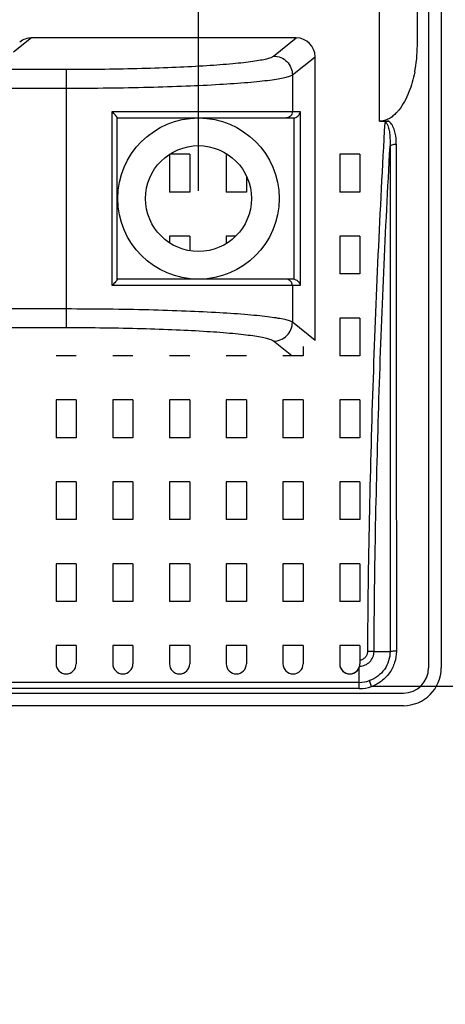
# Model space of a CAD drawing. Header units: millimetres. Extents: x -6054 to 364, y -1866 to 3094.
# Tile 106 of 256: x -4466 to -4432, y 802 to 880. Entities that reach past the tile are written whole.
import ezdxf

# ---------------------------------------------------------------- set-up
doc = ezdxf.new("R2010")
doc.units = ezdxf.units.MM
doc.header["$LTSCALE"] = 65.395
doc.header["$PDSIZE"] = 0.05
doc.layers.get('0').update_dxf_attribs({"linetype": 'CONTINUOUS'})
doc.layers.get('Defpoints').update_dxf_attribs({"linetype": 'CONTINUOUS'})
doc.layers.add('DIM', color=3, linetype='CONTINUOUS')
doc.styles.get("Standard").update_dxf_attribs({"font": 'arial.ttf'})
doc.dimstyles.new('ISO-25', dxfattribs={"dimtxt": 2.5, "dimasz": 2.5, "dimexe": 1.25, "dimexo": 0.625, "dimtad": 1, "dimtxsty": 'STANDARD', "dimcen": 2.5, "dimadec": 0, "dimazin": 0, "dimtfac": 1, "dimtmove": 0, "dimatfit": 3, "dimfxl": 1, "dimarcsym": 0})

# ---------------------------------------------------------------- blocks, each defined once
blk = doc.blocks.new('*D0')
at = {"layer": 'Defpoints', "color": 0}
for p in [(-4193.173, 1041.272), (-4734.98, 936.486), (-4193.173, 628.168)]:
    blk.add_point(p, dxfattribs=at)
at = {"layer": 'DIM', "color": 3, "lineweight": -2}
for p, q in [((-4734.98, 937.111), (-4734.98, 1042.522)), ((-4193.173, 628.793), (-4193.173, 1042.522)), ((-4719.98, 1041.272), (-4208.173, 1041.272))]:
    blk.add_line(p, q, dxfattribs=at)
at = {"layer": 'DIM', "color": 3}
for points in [[(-4719.98, 1043.772), (-4719.98, 1038.772), (-4734.98, 1041.272)], [(-4208.173, 1038.772), (-4208.173, 1043.772), (-4193.173, 1041.272)]]:
    blk.add_solid(points, dxfattribs=at)
at = {"layer": 'DIM', "color": 2, "insert": (-4464.076, 1059.082), "char_height": 20, "attachment_point": 5}
blk.add_mtext('542  [21,331]', dxfattribs=at)
blk = doc.blocks.new('*D7')
at = {"layer": 'Defpoints', "color": 0}
for p in [(-4728.573, 946.484), (-4809.721, 628.168), (-4193.173, 628.168)]:
    blk.add_point(p, dxfattribs=at)
at = {"layer": 'DIM', "color": 3, "lineweight": -2}
for p, q in [((-4729.198, 946.484), (-4810.971, 946.484)), ((-4809.721, 931.484), (-4809.721, 643.168)), ((-4193.798, 628.168), (-4810.971, 628.168))]:
    blk.add_line(p, q, dxfattribs=at)
at = {"layer": 'DIM', "color": 3}
for points in [[(-4807.221, 931.484), (-4812.221, 931.484), (-4809.721, 946.484)], [(-4812.221, 643.168), (-4807.221, 643.168), (-4809.721, 628.168)]]:
    blk.add_solid(points, dxfattribs=at)
at = {"layer": 'DIM', "color": 2, "insert": (-4827.531, 787.326), "char_height": 20, "attachment_point": 5, "rotation": 90}
blk.add_mtext('318  [12,532]', dxfattribs=at)
blk = doc.blocks.new('*D12')
at = {"layer": 'Defpoints', "color": 0}
for p in [(-4451.923, 971.719), (-4570.423, 865.648), (-4451.923, 865.648)]:
    blk.add_point(p, dxfattribs=at)
at = {"layer": 'DIM', "color": 3, "lineweight": -2}
for p, q in [((-4570.423, 866.273), (-4570.423, 972.969)), ((-4451.923, 866.273), (-4451.923, 972.969)), ((-4555.423, 971.719), (-4466.923, 971.719)), ((-4451.923, 971.719), (-4284.269, 971.719))]:
    blk.add_line(p, q, dxfattribs=at)
at = {"layer": 'DIM', "color": 3}
for points in [[(-4555.423, 974.219), (-4555.423, 969.219), (-4570.423, 971.719)], [(-4466.923, 969.219), (-4466.923, 974.219), (-4451.923, 971.719)]]:
    blk.add_solid(points, dxfattribs=at)
at = {"layer": 'DIM', "color": 2, "insert": (-4360.559, 989.529), "char_height": 20, "attachment_point": 5}
blk.add_mtext('119  [4,665]', dxfattribs=at)

msp = doc.modelspace()

# ---------------------------------------------------------------- linework, layer by layer
at = {"linetype": 'Continuous'}
for p, q in [((-4433.673, 903.648), (-4433.673, 828.398)), ((-4432.673, 903.648), (-4432.673, 828.398)), ((-4437.564, 871.786), (-4437.564, 882.198)), ((-4434.564, 877.794), (-4434.564, 882.198)), ((-4465.158, 878.398), (-4466.583, 877.259)), ((-4444.17, 878.398), (-4465.158, 878.398)), ((-4445.967, 876.961), (-4444.17, 878.398)), ((-4444.473, 875.465), (-4442.673, 876.903)), ((-4442.673, 854.392), (-4442.673, 876.903)), ((-4559.942, 875.908), (-4462.404, 875.908)), ((-4462.404, 855.387), (-4462.404, 875.908)), ((-4444.473, 875.465), (-4444.473, 872.548)), ((-4559.942, 874.412), (-4462.404, 874.412)), ((-4458.772, 858.748), (-4458.772, 872.548)), ((-4458.772, 872.548), (-4443.858, 872.548)), ((-4443.858, 872.548), (-4443.858, 858.748)), ((-4458.373, 859.236), (-4458.373, 872.059)), ((-4458.373, 872.048), (-4444.4, 872.048)), ((-4444.356, 872.049), (-4444.356, 859.246)), ((-4437.564, 871.786), (-4436.824, 871.786)), ((-4436.236, 869.976), (-4436.232, 846.668)), ((-4454.223, 869.156), (-4454.223, 866.168)), ((-4454.223, 869.156), (-4454.223, 866.168)), ((-4452.623, 869.168), (-4454.203, 869.168)), ((-4452.623, 869.168), (-4454.203, 869.168)), ((-4452.623, 869.168), (-4452.623, 866.168)), ((-4452.623, 869.168), (-4452.623, 866.168)), ((-4449.723, 869.168), (-4449.723, 866.168)), ((-4449.723, 869.168), (-4449.723, 866.168)), ((-4449.643, 869.168), (-4449.723, 869.168)), ((-4449.643, 869.168), (-4449.723, 869.168)), ((-4440.723, 869.168), (-4440.723, 866.168)), ((-4440.723, 869.168), (-4440.723, 866.168)), ((-4439.123, 869.168), (-4440.723, 869.168)), ((-4439.123, 869.168), (-4440.723, 869.168)), ((-4439.123, 869.168), (-4439.123, 866.168)), ((-4439.123, 869.168), (-4439.123, 866.168)), ((-4436.731, 869.795), (-4436.727, 829.698)), ((-4436.731, 868.233), (-4436.731, 867.716)), ((-4448.123, 867.419), (-4448.123, 866.168)), ((-4448.123, 867.419), (-4448.123, 866.168)), ((-4436.731, 867.2), (-4436.731, 866.676)), ((-4452.623, 866.168), (-4454.223, 866.168)), ((-4452.623, 866.168), (-4454.223, 866.168)), ((-4448.123, 866.168), (-4449.723, 866.168)), ((-4448.123, 866.168), (-4449.723, 866.168)), ((-4439.123, 866.168), (-4440.723, 866.168)), ((-4439.123, 866.168), (-4440.723, 866.168)), ((-4436.731, 864.986), (-4436.73, 863.737)), ((-4454.223, 862.668), (-4454.223, 862.139)), ((-4454.223, 862.668), (-4454.223, 862.139)), ((-4452.623, 862.668), (-4454.223, 862.668)), ((-4452.623, 862.668), (-4454.223, 862.668)), ((-4452.623, 862.668), (-4452.623, 861.514)), ((-4452.623, 862.668), (-4452.623, 861.514)), ((-4449.723, 862.668), (-4449.723, 862.079)), ((-4449.723, 862.668), (-4449.723, 862.079)), ((-4448.974, 862.668), (-4449.723, 862.668)), ((-4448.974, 862.668), (-4449.723, 862.668)), ((-4440.723, 862.668), (-4440.723, 859.668)), ((-4440.723, 862.668), (-4440.723, 859.668)), ((-4439.123, 862.668), (-4440.723, 862.668)), ((-4439.123, 862.668), (-4440.723, 862.668)), ((-4439.123, 862.668), (-4439.123, 859.668)), ((-4439.123, 862.668), (-4439.123, 859.668)), ((-4439.123, 859.668), (-4440.723, 859.668)), ((-4439.123, 859.668), (-4440.723, 859.668)), ((-4444.4, 859.248), (-4458.373, 859.248)), ((-4443.858, 858.748), (-4458.772, 858.748)), ((-4444.473, 858.748), (-4444.473, 855.83)), ((-4436.73, 858.487), (-4436.729, 855.746)), ((-4462.404, 856.884), (-4559.942, 856.884)), ((-4442.673, 854.392), (-4444.473, 855.83)), ((-4440.723, 856.168), (-4440.723, 853.168)), ((-4440.723, 856.168), (-4440.723, 853.168)), ((-4439.123, 856.168), (-4440.723, 856.168)), ((-4439.123, 856.168), (-4440.723, 856.168)), ((-4439.123, 856.168), (-4439.123, 853.168)), ((-4439.123, 856.168), (-4439.123, 853.168)), ((-4436.729, 855.746), (-4436.729, 855.197)), ((-4462.404, 855.387), (-4559.942, 855.387)), ((-4436.729, 855.197), (-4436.729, 854.088)), ((-4444.508, 853.168), (-4445.967, 854.334)), ((-4443.623, 853.914), (-4443.623, 853.168)), ((-4443.623, 853.914), (-4443.623, 853.168)), ((-4461.623, 853.168), (-4463.223, 853.168)), ((-4461.623, 853.168), (-4463.223, 853.168)), ((-4457.123, 853.168), (-4458.723, 853.168)), ((-4457.123, 853.168), (-4458.723, 853.168)), ((-4452.623, 853.168), (-4454.223, 853.168)), ((-4452.623, 853.168), (-4454.223, 853.168)), ((-4448.123, 853.168), (-4449.723, 853.168)), ((-4448.123, 853.168), (-4449.723, 853.168)), ((-4443.623, 853.168), (-4445.223, 853.168)), ((-4443.623, 853.168), (-4445.223, 853.168)), ((-4439.123, 853.168), (-4440.723, 853.168)), ((-4439.123, 853.168), (-4440.723, 853.168)), ((-4436.729, 851.682), (-4436.729, 849.024)), ((-4463.223, 849.668), (-4463.223, 846.668)), ((-4463.223, 849.668), (-4463.223, 846.668)), ((-4461.623, 849.668), (-4463.223, 849.668)), ((-4461.623, 849.668), (-4463.223, 849.668)), ((-4461.623, 849.668), (-4461.623, 846.668)), ((-4461.623, 849.668), (-4461.623, 846.668)), ((-4458.723, 849.668), (-4458.723, 846.668)), ((-4458.723, 849.668), (-4458.723, 846.668)), ((-4457.123, 849.668), (-4458.723, 849.668)), ((-4457.123, 849.668), (-4458.723, 849.668)), ((-4457.123, 849.668), (-4457.123, 846.668)), ((-4457.123, 849.668), (-4457.123, 846.668)), ((-4454.223, 849.668), (-4454.223, 846.668)), ((-4454.223, 849.668), (-4454.223, 846.668)), ((-4452.623, 849.668), (-4454.223, 849.668)), ((-4452.623, 849.668), (-4454.223, 849.668)), ((-4452.623, 849.668), (-4452.623, 846.668)), ((-4452.623, 849.668), (-4452.623, 846.668)), ((-4449.723, 849.668), (-4449.723, 846.668)), ((-4449.723, 849.668), (-4449.723, 846.668)), ((-4448.123, 849.668), (-4449.723, 849.668)), ((-4448.123, 849.668), (-4449.723, 849.668)), ((-4448.123, 849.668), (-4448.123, 846.668)), ((-4448.123, 849.668), (-4448.123, 846.668)), ((-4445.223, 849.668), (-4445.223, 846.668)), ((-4445.223, 849.668), (-4445.223, 846.668)), ((-4443.623, 849.668), (-4445.223, 849.668)), ((-4443.623, 849.668), (-4445.223, 849.668)), ((-4443.623, 849.668), (-4443.623, 846.668)), ((-4443.623, 849.668), (-4443.623, 846.668)), ((-4440.723, 849.668), (-4440.723, 846.668)), ((-4440.723, 849.668), (-4440.723, 846.668)), ((-4439.123, 849.668), (-4440.723, 849.668)), ((-4439.123, 849.668), (-4440.723, 849.668)), ((-4439.123, 849.668), (-4439.123, 846.668)), ((-4439.123, 849.668), (-4439.123, 846.668)), ((-4436.233, 849.277), (-4436.232, 846.668)), ((-4461.623, 846.668), (-4463.223, 846.668)), ((-4461.623, 846.668), (-4463.223, 846.668)), ((-4457.123, 846.668), (-4458.723, 846.668)), ((-4457.123, 846.668), (-4458.723, 846.668)), ((-4452.623, 846.668), (-4454.223, 846.668)), ((-4452.623, 846.668), (-4454.223, 846.668)), ((-4448.123, 846.668), (-4449.723, 846.668)), ((-4448.123, 846.668), (-4449.723, 846.668)), ((-4443.623, 846.668), (-4445.223, 846.668)), ((-4443.623, 846.668), (-4445.223, 846.668)), ((-4439.123, 846.668), (-4440.723, 846.668)), ((-4439.123, 846.668), (-4440.723, 846.668)), ((-4436.232, 846.668), (-4436.232, 846.305)), ((-4436.232, 846.305), (-4436.232, 843.168)), ((-4463.223, 843.168), (-4463.223, 840.168)), ((-4463.223, 843.168), (-4463.223, 840.168)), ((-4461.623, 843.168), (-4463.223, 843.168)), ((-4461.623, 843.168), (-4463.223, 843.168)), ((-4461.623, 843.168), (-4461.623, 840.168)), ((-4461.623, 843.168), (-4461.623, 840.168)), ((-4458.723, 843.168), (-4458.723, 840.168)), ((-4458.723, 843.168), (-4458.723, 840.168)), ((-4457.123, 843.168), (-4458.723, 843.168)), ((-4457.123, 843.168), (-4458.723, 843.168)), ((-4457.123, 843.168), (-4457.123, 840.168)), ((-4457.123, 843.168), (-4457.123, 840.168)), ((-4454.223, 843.168), (-4454.223, 840.168)), ((-4454.223, 843.168), (-4454.223, 840.168)), ((-4452.623, 843.168), (-4454.223, 843.168)), ((-4452.623, 843.168), (-4454.223, 843.168)), ((-4452.623, 843.168), (-4452.623, 840.168)), ((-4452.623, 843.168), (-4452.623, 840.168)), ((-4449.723, 843.168), (-4449.723, 840.168)), ((-4449.723, 843.168), (-4449.723, 840.168)), ((-4448.123, 843.168), (-4449.723, 843.168)), ((-4448.123, 843.168), (-4449.723, 843.168)), ((-4448.123, 843.168), (-4448.123, 840.168)), ((-4448.123, 843.168), (-4448.123, 840.168)), ((-4445.223, 843.168), (-4445.223, 840.168)), ((-4445.223, 843.168), (-4445.223, 840.168)), ((-4443.623, 843.168), (-4445.223, 843.168)), ((-4443.623, 843.168), (-4445.223, 843.168)), ((-4443.623, 843.168), (-4443.623, 840.168)), ((-4443.623, 843.168), (-4443.623, 840.168)), ((-4440.723, 843.168), (-4440.723, 840.168)), ((-4440.723, 843.168), (-4440.723, 840.168)), ((-4439.123, 843.168), (-4440.723, 843.168)), ((-4439.123, 843.168), (-4440.723, 843.168)), ((-4439.123, 843.168), (-4439.123, 840.168)), ((-4439.123, 843.168), (-4439.123, 840.168)), ((-4436.232, 843.168), (-4436.232, 842.867)), ((-4436.232, 842.867), (-4436.232, 840.168)), ((-4461.623, 840.168), (-4463.223, 840.168)), ((-4461.623, 840.168), (-4463.223, 840.168)), ((-4457.123, 840.168), (-4458.723, 840.168)), ((-4457.123, 840.168), (-4458.723, 840.168)), ((-4452.623, 840.168), (-4454.223, 840.168)), ((-4452.623, 840.168), (-4454.223, 840.168)), ((-4448.123, 840.168), (-4449.723, 840.168)), ((-4448.123, 840.168), (-4449.723, 840.168)), ((-4443.623, 840.168), (-4445.223, 840.168)), ((-4443.623, 840.168), (-4445.223, 840.168)), ((-4439.123, 840.168), (-4440.723, 840.168)), ((-4439.123, 840.168), (-4440.723, 840.168)), ((-4436.232, 840.168), (-4436.231, 840.071)), ((-4436.231, 840.071), (-4436.231, 839.912)), ((-4436.231, 840.071), (-4436.231, 839.912)), ((-4436.231, 839.912), (-4436.231, 836.668)), ((-4463.223, 836.668), (-4463.223, 833.668)), ((-4463.223, 836.668), (-4463.223, 833.668)), ((-4461.623, 836.668), (-4463.223, 836.668)), ((-4461.623, 836.668), (-4463.223, 836.668)), ((-4461.623, 836.668), (-4461.623, 833.668)), ((-4461.623, 836.668), (-4461.623, 833.668)), ((-4458.723, 836.668), (-4458.723, 833.668)), ((-4458.723, 836.668), (-4458.723, 833.668)), ((-4457.123, 836.668), (-4458.723, 836.668)), ((-4457.123, 836.668), (-4458.723, 836.668)), ((-4457.123, 836.668), (-4457.123, 833.668)), ((-4457.123, 836.668), (-4457.123, 833.668)), ((-4454.223, 836.668), (-4454.223, 833.668)), ((-4454.223, 836.668), (-4454.223, 833.668)), ((-4452.623, 836.668), (-4454.223, 836.668)), ((-4452.623, 836.668), (-4454.223, 836.668)), ((-4452.623, 836.668), (-4452.623, 833.668)), ((-4452.623, 836.668), (-4452.623, 833.668)), ((-4449.723, 836.668), (-4449.723, 833.668)), ((-4449.723, 836.668), (-4449.723, 833.668)), ((-4448.123, 836.668), (-4449.723, 836.668)), ((-4448.123, 836.668), (-4449.723, 836.668)), ((-4448.123, 836.668), (-4448.123, 833.668)), ((-4448.123, 836.668), (-4448.123, 833.668)), ((-4445.223, 836.668), (-4445.223, 833.668)), ((-4445.223, 836.668), (-4445.223, 833.668)), ((-4443.623, 836.668), (-4445.223, 836.668)), ((-4443.623, 836.668), (-4445.223, 836.668)), ((-4443.623, 836.668), (-4443.623, 833.668)), ((-4443.623, 836.668), (-4443.623, 833.668)), ((-4440.723, 836.668), (-4440.723, 833.668)), ((-4440.723, 836.668), (-4440.723, 833.668)), ((-4439.123, 836.668), (-4440.723, 836.668)), ((-4439.123, 836.668), (-4440.723, 836.668)), ((-4439.123, 836.668), (-4439.123, 833.668)), ((-4439.123, 836.668), (-4439.123, 833.668)), ((-4436.231, 836.668), (-4436.231, 836.469)), ((-4436.231, 836.469), (-4436.231, 833.668)), ((-4436.727, 836.153), (-4436.727, 835.255)), ((-4461.623, 833.668), (-4463.223, 833.668)), ((-4461.623, 833.668), (-4463.223, 833.668)), ((-4457.123, 833.668), (-4458.723, 833.668)), ((-4457.123, 833.668), (-4458.723, 833.668)), ((-4452.623, 833.668), (-4454.223, 833.668)), ((-4452.623, 833.668), (-4454.223, 833.668)), ((-4448.123, 833.668), (-4449.723, 833.668)), ((-4448.123, 833.668), (-4449.723, 833.668)), ((-4443.623, 833.668), (-4445.223, 833.668)), ((-4443.623, 833.668), (-4445.223, 833.668)), ((-4439.123, 833.668), (-4440.723, 833.668)), ((-4439.123, 833.668), (-4440.723, 833.668)), ((-4436.231, 833.668), (-4436.231, 833.477)), ((-4436.231, 833.477), (-4436.231, 830.168)), ((-4463.223, 830.168), (-4463.223, 828.718)), ((-4463.223, 830.168), (-4463.223, 828.718)), ((-4461.623, 830.168), (-4463.223, 830.168)), ((-4461.623, 830.168), (-4463.223, 830.168)), ((-4461.623, 830.168), (-4461.623, 828.718)), ((-4461.623, 830.168), (-4461.623, 828.718)), ((-4458.723, 830.168), (-4458.723, 828.718)), ((-4458.723, 830.168), (-4458.723, 828.718)), ((-4457.123, 830.168), (-4458.723, 830.168)), ((-4457.123, 830.168), (-4458.723, 830.168)), ((-4457.123, 830.168), (-4457.123, 828.718)), ((-4457.123, 830.168), (-4457.123, 828.718)), ((-4454.223, 830.168), (-4454.223, 828.718)), ((-4454.223, 830.168), (-4454.223, 828.718)), ((-4452.623, 830.168), (-4454.223, 830.168)), ((-4452.623, 830.168), (-4454.223, 830.168)), ((-4452.623, 830.168), (-4452.623, 828.718)), ((-4452.623, 830.168), (-4452.623, 828.718)), ((-4449.723, 830.168), (-4449.723, 828.718)), ((-4449.723, 830.168), (-4449.723, 828.718)), ((-4448.123, 830.168), (-4449.723, 830.168)), ((-4448.123, 830.168), (-4449.723, 830.168)), ((-4448.123, 830.168), (-4448.123, 828.718)), ((-4448.123, 830.168), (-4448.123, 828.718)), ((-4445.223, 830.168), (-4445.223, 828.718)), ((-4445.223, 830.168), (-4445.223, 828.718)), ((-4443.623, 830.168), (-4445.223, 830.168)), ((-4443.623, 830.168), (-4445.223, 830.168)), ((-4443.623, 830.168), (-4443.623, 828.718)), ((-4443.623, 830.168), (-4443.623, 828.718)), ((-4440.723, 830.168), (-4440.723, 828.718)), ((-4440.723, 830.168), (-4440.723, 828.718)), ((-4439.123, 830.168), (-4440.723, 830.168)), ((-4439.123, 830.168), (-4440.723, 830.168)), ((-4439.123, 830.168), (-4439.123, 828.718)), ((-4439.123, 830.168), (-4439.123, 828.718)), ((-4436.231, 830.168), (-4436.231, 830.095)), ((-4436.231, 830.095), (-4436.231, 829.716)), ((-4438, 829.698), (-4436.727, 829.698)), ((-4439.173, 826.755), (-4439.173, 828.44)), ((-4439.173, 827.251), (-4584.673, 827.251)), ((-4438.208, 826.918), (-4438.371, 827.387)), ((-4434.328, 826.918), (-4438.208, 826.918)), ((-3352.019, 826.918), (-4434.328, 826.918)), ((-4433.063, 826.918), (-4434.328, 826.918)), ((-4588.173, 826.398), (-4435.673, 826.398)), ((-4439.173, 826.755), (-4584.673, 826.755)), ((-4435.673, 825.398), (-4588.173, 825.398))]:
    msp.add_line(p, q, dxfattribs=at)
for points in [[(-4436.731, 866.137), (-4436.731, 865.578), (-4436.731, 864.986)], [(-4436.73, 863.096), (-4436.73, 862.462), (-4436.73, 861.842), (-4436.73, 861.247), (-4436.73, 860.672), (-4436.73, 860.116), (-4436.73, 859.571), (-4436.73, 859.028), (-4436.73, 858.487)], [(-4436.729, 854.088), (-4436.729, 852.932), (-4436.729, 852.318), (-4436.729, 851.682)], [(-4436.729, 849.024), (-4436.728, 848.401), (-4436.728, 847.807), (-4436.728, 847.246), (-4436.728, 846.713), (-4436.728, 846.207), (-4436.728, 845.726), (-4436.728, 845.27), (-4436.728, 844.837), (-4436.728, 844.427), (-4436.728, 844.039), (-4436.728, 843.671), (-4436.728, 843.322), (-4436.728, 842.989), (-4436.728, 842.67), (-4436.728, 842.361), (-4436.728, 842.06), (-4436.728, 841.763), (-4436.728, 841.469), (-4436.728, 840.882)], [(-4436.728, 840.882), (-4436.728, 840.588), (-4436.728, 840.293), (-4436.728, 839.999), (-4436.728, 839.704), (-4436.728, 839.409), (-4436.728, 839.114), (-4436.728, 838.819), (-4436.728, 838.523), (-4436.728, 838.227), (-4436.728, 837.931), (-4436.727, 837.635)], [(-4436.727, 837.635), (-4436.727, 837.043), (-4436.727, 836.747), (-4436.727, 836.45), (-4436.727, 836.153)], [(-4436.727, 835.255), (-4436.727, 834.954), (-4436.727, 834.653), (-4436.727, 834.351), (-4436.727, 834.047), (-4436.727, 833.743), (-4436.727, 833.438), (-4436.727, 833.133), (-4436.727, 832.83), (-4436.727, 832.531), (-4436.727, 832.239), (-4436.727, 831.953), (-4436.727, 831.68), (-4436.727, 831.413), (-4436.727, 831.15), (-4436.727, 830.884), (-4436.727, 830.61), (-4436.727, 830.324), (-4436.727, 830.019), (-4436.727, 829.698)]]:
    msp.add_lwpolyline(points, dxfattribs=at)
for radius in [6.4, 4.2]:
    msp.add_circle((-4451.923, 865.648), radius, dxfattribs=at)
for centre, radius, start, end in [((-4445.43, 877.797), 10.866, 348.69763, 359.98513), ((-4438.748, 874.853), 3.481, 316.49456, 321.11262), ((-4444.402, 872.564), 0.516, 275.05553, 283.18769), ((-4444.402, 858.732), 0.516, 76.81231, 84.94447), ((-4462.423, 828.718), 0.8, 180.00003, 359.99997), ((-4462.423, 828.718), 0.8, 180.00003, 359.99997), ((-4457.923, 828.718), 0.8, 180.00003, 359.99997), ((-4457.923, 828.718), 0.8, 180.00003, 359.99997), ((-4453.423, 828.718), 0.8, 180.00003, 359.99997), ((-4453.423, 828.718), 0.8, 180.00003, 359.99997), ((-4448.923, 828.718), 0.8, 180.00003, 359.99997), ((-4448.923, 828.718), 0.8, 180.00003, 359.99997), ((-4444.423, 828.718), 0.8, 180.00003, 359.99997), ((-4444.423, 828.718), 0.8, 180.00003, 359.99997), ((-4439.923, 828.718), 0.8, 180, 339.98489), ((-4439.923, 828.718), 0.8, 180.00003, 359.99997), ((-4439.929, 828.719), 0.806, 340.06074, 359.92415), ((-4435.673, 828.398), 3, 270, 360), ((-4435.673, 828.398), 2, 270, 360), ((-4439.176, 829.716), 2.465, 270.06632, 289.06964), ((-4439.177, 829.72), 2.964, 270.06646, 289.06945)]:
    msp.add_arc(centre, radius, start, end, dxfattribs=at)
for centre, major_axis, ratio, start_param, end_param in [((-4465.167, 876.894), (1.179, 0.942), 0.993786, 0.89346, 1.570796), ((-4444.179, 876.894), (1.179, 0.942), 0.993786, -0.671256, 0.89346), ((-4444.4, 872.548), (0.502, 0), 0.996195, -1.570796, -1.48353), ((-4444.4, 858.748), (0.502, 0), 0.996195, 1.48353, 1.570796)]:
    msp.add_ellipse(centre, major_axis=major_axis, ratio=ratio, start_param=start_param, end_param=end_param, dxfattribs=at)
for points, knots in [([(-4462.404, 875.908), (-4461.389, 875.908), (-4459.393, 875.921), (-4456.486, 875.978), (-4453.783, 876.07), (-4451.377, 876.195), (-4449.596, 876.327), (-4448.38, 876.451), (-4447.644, 876.542), (-4447.034, 876.638), (-4446.554, 876.735), (-4446.21, 876.834), (-4446.027, 876.913), (-4445.967, 876.961)], [0, 0, 0, 0, 0.184374, 0.362398, 0.528008, 0.675541, 0.800025, 0.852298, 0.897342, 0.934807, 0.964441, 0.986118, 1, 1, 1, 1]), ([(-4445.967, 876.961), (-4445.773, 876.96), (-4445.381, 876.88), (-4444.886, 876.546), (-4444.554, 876.051), (-4444.474, 875.659), (-4444.473, 875.465)], [0, 0, 0, 0, 0.24967, 0.499777, 0.750015, 1, 1, 1, 1]), ([(-4462.404, 874.412), (-4461.297, 874.412), (-4459.12, 874.424), (-4455.949, 874.481), (-4453.001, 874.574), (-4450.376, 874.699), (-4448.432, 874.831), (-4447.106, 874.954), (-4446.303, 875.046), (-4445.637, 875.141), (-4445.114, 875.239), (-4444.739, 875.337), (-4444.539, 875.416), (-4444.473, 875.465)], [0, 0, 0, 0, 0.184484, 0.362616, 0.528327, 0.675946, 0.800482, 0.852763, 0.897796, 0.935225, 0.964789, 0.986343, 1, 1, 1, 1]), ([(-4434.775, 875.668), (-4434.881, 875.137), (-4435.104, 874.347), (-4435.562, 873.352), (-4435.863, 872.884), (-4436.038, 872.667)], [0, 0, 0, 0, 0.494504, 0.745462, 1, 1, 1, 1]), ([(-4458.373, 872.059), (-4458.373, 872.07), (-4458.386, 872.098), (-4458.428, 872.166), (-4458.512, 872.269), (-4458.633, 872.405), (-4458.724, 872.499), (-4458.772, 872.548)], [0, 0, 0, 0, 0.052485, 0.13846, 0.380041, 0.676283, 1, 1, 1, 1]), ([(-4444.473, 872.548), (-4444.473, 872.42), (-4444.578, 872.155), (-4444.844, 872.048), (-4444.971, 872.048)], [0, 0, 0, 0, 0.500674, 1, 1, 1, 1]), ([(-4444.284, 872.061), (-4444.164, 872.089), (-4443.957, 872.223), (-4443.867, 872.445), (-4443.858, 872.548)], [0, 0, 0, 0, 0.545342, 1, 1, 1, 1]), ([(-4436.223, 872.456), (-4436.309, 872.366), (-4436.494, 872.193), (-4436.811, 871.976), (-4437.171, 871.824), (-4437.433, 871.786), (-4437.564, 871.786)], [0, 0, 0, 0, 0.244312, 0.492358, 0.744593, 1, 1, 1, 1]), ([(-4438.496, 829.703), (-4438.478, 833.203), (-4438.382, 840.202), (-4438.094, 850.698), (-4437.681, 861.19), (-4437.323, 868.18), (-4437.123, 871.675)], [0, 0, 0, 0, 0.249999, 0.499999, 0.75, 1, 1, 1, 1]), ([(-4436.824, 871.786), (-4436.878, 871.786), (-4436.988, 871.771), (-4437.084, 871.713), (-4437.123, 871.675)], [0, 0, 0, 0, 0.500905, 1, 1, 1, 1]), ([(-4437.123, 871.675), (-4437.109, 871.675), (-4437.08, 871.672), (-4437.017, 871.639), (-4436.955, 871.559), (-4436.92, 871.484), (-4436.904, 871.446)], [0, 0, 0, 0, 0.126787, 0.253083, 0.626586, 1, 1, 1, 1]), ([(-4436.904, 871.446), (-4436.878, 871.381), (-4436.838, 871.247), (-4436.783, 870.975), (-4436.745, 870.629), (-4436.726, 870.212), (-4436.728, 869.934), (-4436.731, 869.795)], [0, 0, 0, 0, 0.125012, 0.249975, 0.499846, 0.749849, 1, 1, 1, 1]), ([(-4436.236, 869.976), (-4436.236, 870.266), (-4436.274, 870.706), (-4436.438, 871.267), (-4436.578, 871.531), (-4436.673, 871.644)], [0, 0, 0, 0, 0.497353, 0.747242, 1, 1, 1, 1]), ([(-4436.731, 869.795), (-4436.722, 869.823), (-4436.67, 869.878), (-4436.556, 869.93), (-4436.406, 869.965), (-4436.295, 869.973), (-4436.236, 869.973)], [0, 0, 0, 0, 0.162266, 0.390693, 0.678608, 1, 1, 1, 1]), ([(-4438, 829.698), (-4437.983, 833.041), (-4437.893, 839.727), (-4437.538, 853.096), (-4437.1, 863.118), (-4436.731, 869.795)], [0, 0, 0, 0, 0.250001, 0.500003, 1, 1, 1, 1]), ([(-4458.373, 859.236), (-4458.373, 859.225), (-4458.386, 859.197), (-4458.428, 859.13), (-4458.512, 859.026), (-4458.633, 858.891), (-4458.724, 858.796), (-4458.772, 858.748)], [0, 0, 0, 0, 0.052485, 0.13846, 0.380041, 0.676283, 1, 1, 1, 1]), ([(-4444.473, 858.748), (-4444.473, 858.875), (-4444.578, 859.14), (-4444.844, 859.248), (-4444.971, 859.248)], [0, 0, 0, 0, 0.500674, 1, 1, 1, 1]), ([(-4444.284, 859.234), (-4444.164, 859.206), (-4443.957, 859.072), (-4443.867, 858.85), (-4443.858, 858.748)], [0, 0, 0, 0, 0.545342, 1, 1, 1, 1]), ([(-4444.473, 855.83), (-4444.539, 855.879), (-4444.739, 855.958), (-4445.114, 856.056), (-4445.637, 856.154), (-4446.302, 856.249), (-4447.106, 856.341), (-4448.432, 856.464), (-4450.375, 856.597), (-4453, 856.721), (-4455.949, 856.814), (-4459.12, 856.871), (-4461.297, 856.884), (-4462.404, 856.884)], [0, 0, 0, 0, 0.013656, 0.035207, 0.064766, 0.10219, 0.147217, 0.199495, 0.324026, 0.471639, 0.637348, 0.815498, 1, 1, 1, 1]), ([(-4445.967, 854.334), (-4445.773, 854.335), (-4445.381, 854.415), (-4444.886, 854.749), (-4444.554, 855.244), (-4444.474, 855.636), (-4444.473, 855.83)], [0, 0, 0, 0, 0.24967, 0.499777, 0.750015, 1, 1, 1, 1]), ([(-4445.967, 854.334), (-4446.027, 854.382), (-4446.21, 854.461), (-4446.554, 854.56), (-4447.034, 854.657), (-4447.644, 854.753), (-4448.38, 854.844), (-4449.595, 854.968), (-4451.376, 855.1), (-4453.783, 855.225), (-4456.486, 855.317), (-4459.393, 855.375), (-4461.389, 855.387), (-4462.404, 855.387)], [0, 0, 0, 0, 0.013881, 0.035555, 0.065184, 0.102644, 0.147682, 0.199952, 0.32443, 0.471958, 0.637566, 0.815608, 1, 1, 1, 1]), ([(-4439.145, 828.531), (-4438.995, 828.535), (-4438.694, 828.601), (-4438.316, 828.863), (-4438.063, 829.246), (-4438.001, 829.548), (-4438, 829.698)], [0, 0, 0, 0, 0.249983, 0.499974, 0.74998, 1, 1, 1, 1]), ([(-4439.123, 829.029), (-4439.04, 829.035), (-4438.873, 829.08), (-4438.667, 829.233), (-4438.53, 829.45), (-4438.497, 829.619), (-4438.496, 829.703)], [0, 0, 0, 0, 0.249969, 0.499957, 0.74997, 1, 1, 1, 1]), ([(-4438, 829.698), (-4438.055, 829.698), (-4438.161, 829.698), (-4438.326, 829.7), (-4438.437, 829.699), (-4438.496, 829.703)], [0, 0, 0, 0, 0.332434, 0.643104, 1, 1, 1, 1]), ([(-4436.727, 829.698), (-4436.727, 829.447), (-4436.805, 828.941), (-4437.147, 828.257), (-4437.681, 827.709), (-4438.133, 827.469), (-4438.371, 827.387)], [0, 0, 0, 0, 0.249835, 0.499823, 0.749903, 1, 1, 1, 1]), ([(-4436.231, 829.716), (-4436.231, 829.413), (-4436.325, 828.802), (-4436.735, 827.975), (-4437.377, 827.31), (-4437.922, 827.018), (-4438.208, 826.918)], [0, 0, 0, 0, 0.249891, 0.499886, 0.749943, 1, 1, 1, 1]), ([(-4436.231, 829.716), (-4436.29, 829.716), (-4436.4, 829.715), (-4436.531, 829.712), (-4436.62, 829.708), (-4436.669, 829.706), (-4436.703, 829.702), (-4436.721, 829.7), (-4436.727, 829.698)], [0, 0, 0, 0, 0.356427, 0.666709, 0.791624, 0.890744, 0.960894, 1, 1, 1, 1])]:
    msp.add_open_spline(points, degree=3, knots=knots, dxfattribs=at)
msp.add_open_spline([(-4436.673, 871.644), (-4436.717, 871.697), (-4436.768, 871.746), (-4436.824, 871.786)], degree=3, dxfattribs=at)

# ---------------------------------------------------------------- dimensions: what is measured, and where the dimension line sits
at = {"layer": 'DIM'}
dim = msp.add_linear_dim(base=(-4193.173, 1041.272), p1=(-4734.98, 936.486), p2=(-4193.173, 628.168), text='<> []', dimstyle='ISO-25', override={"dimtxt": 20, "dimasz": 15, "dimgap": 5, "dimdec": 0, "dimclrd": 3, "dimclre": 3, "dimclrt": 2, "dimadec": 1, "dimtp": 0.3, "dimtm": 0.3, "dimtofl": 0}, dxfattribs=at)
dim.commit()
dim.dimension.update_dxf_attribs({"geometry": '*D0', "text_midpoint": (-4464.076, 1059.082)})
dim = msp.add_linear_dim(base=(-4451.923127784, 971.71865791), p1=(-4570.423127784, 865.647572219), p2=(-4451.923127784, 865.647572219), text='<> []', dimstyle='ISO-25', override={"dimtxt": 20, "dimasz": 15, "dimgap": 5, "dimdec": 0, "dimclrd": 3, "dimclre": 3, "dimclrt": 2, "dimadec": 1, "dimtp": 0.3, "dimtm": 0.3, "dimtofl": 0}, dxfattribs=at)
dim.commit()
dim.dimension.update_dxf_attribs({"geometry": '*D12', "text_midpoint": (-4360.558871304, 971.71865791), "dimtype": 160})
dim = msp.add_linear_dim(base=(-4809.721, 628.168), p1=(-4728.573, 946.484), p2=(-4193.173, 628.168), angle=90, text='<> []', dimstyle='ISO-25', override={"dimtxt": 20, "dimasz": 15, "dimgap": 5, "dimdec": 0, "dimclrd": 3, "dimclre": 3, "dimclrt": 2, "dimadec": 1, "dimtp": 0.3, "dimtm": 0.3, "dimtofl": 0}, dxfattribs=at)
dim.commit()
dim.dimension.update_dxf_attribs({"geometry": '*D7', "text_midpoint": (-4809.721, 787.326), "dimtype": 160})

doc.saveas('drawing.dxf')
